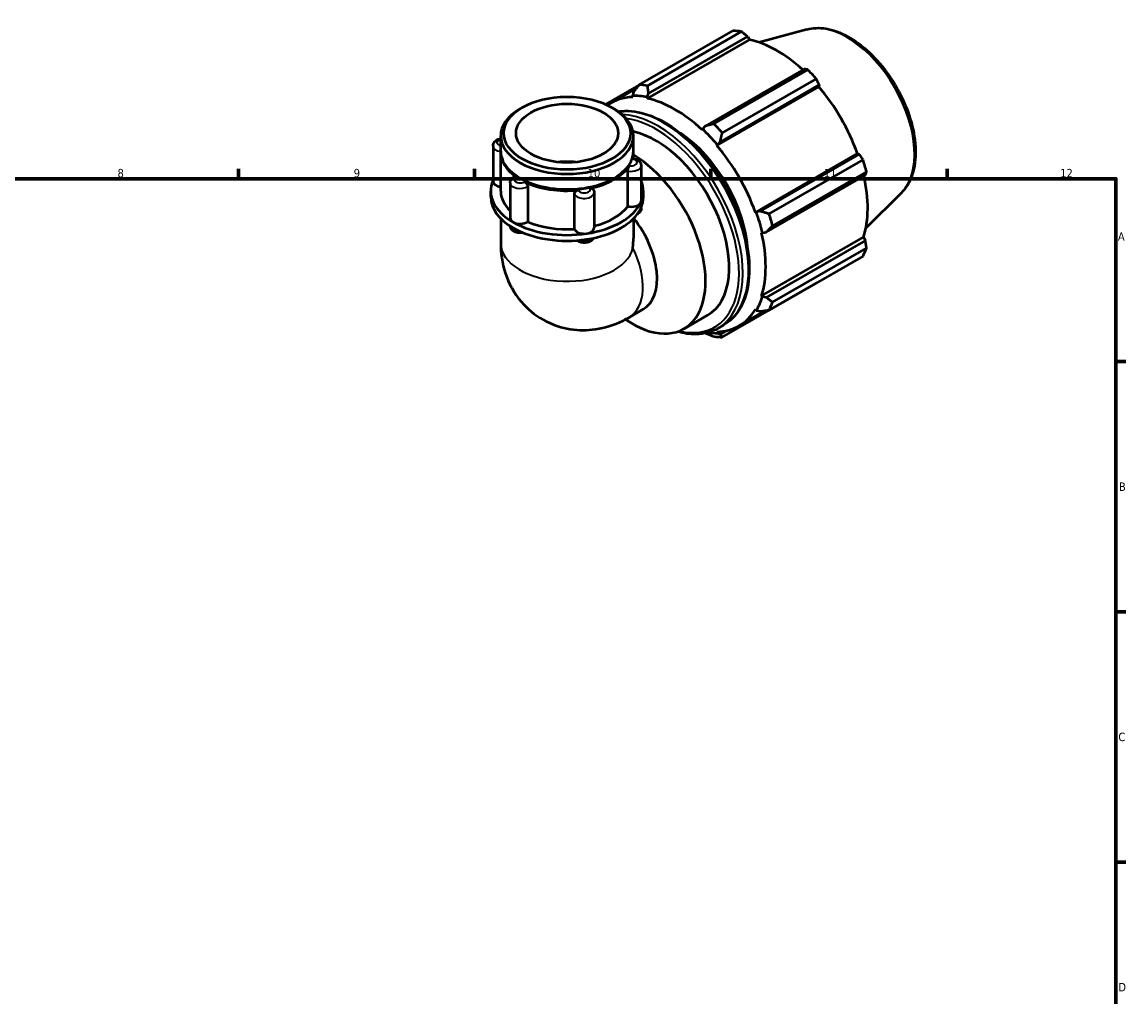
# Model space of a CAD drawing. Header units: millimetres. Extents: x 0 to 931, y 0 to 899.
# Tile 5 of 5: x 496 to 824, y 331 to 620. Entities that reach past the tile are written whole.
import ezdxf

# ---------------------------------------------------------------- set-up
doc = ezdxf.new("R2010")
doc.units = ezdxf.units.MM
for name, color, linetype, lineweight in [('Border (ISO)', 7, 'Continuous', 70), ('Visible (ISO)', 7, 'Continuous', 50), ('Visible Narrow (ISO)', 7, 'Continuous', 35)]:
    doc.layers.add(name, color=color, linetype=linetype, lineweight=lineweight)
doc.styles.add('Note Text (ISO)', font='tahoma.ttf')

# ---------------------------------------------------------------- blocks, each defined once
blk = doc.blocks.new('Borders Default Border')
at = {"layer": 'Border (ISO)'}
for p, q in [((560.67, 574), (560.67, 576.9)), ((630.75, 574), (630.75, 576.9)), ((700.83, 574), (700.83, 576.9)), ((770.92, 574), (770.92, 576.9)), ((821, 519.75), (823.9, 519.75)), ((821, 445.5), (823.9, 445.5)), ((821, 371.25), (823.9, 371.25))]:
    blk.add_line(p, q, dxfattribs=at)
at = {"layer": 'Border (ISO)', "flags": 128}
blk.add_lwpolyline([(20, 20), (20, 574), (821, 574), (821, 20), (20, 20)], dxfattribs=at)
at = {"layer": 'Border (ISO)', "color": 232, "true_color": 0xca0064, "char_height": 2.5, "attachment_point": 7, "style": 'Note Text (ISO)'}
for s, insert in [('8', (524.81, 574.34)), ('9', (594.88, 574.35)), ('10', (664.29, 574.35)), ('11', (734.37, 574.4)), ('12', (804.46, 574.4)), ('A', (821.59, 555.62)), ('B', (821.89, 481.37)), ('C', (821.73, 407.08)), ('D', (821.73, 332.88))]:
    blk.add_mtext(s, dxfattribs=dict(at, insert=insert))

msp = doc.modelspace()

# ---------------------------------------------------------------- linework, layer by layer
at = {"layer": 'Visible (ISO)'}
for p, q in [((679.539, 601.833), (707.4, 617.877)), ((709.931, 617.632), (682.07, 601.588)), ((682.358, 599.237), (711.755, 616.165)), ((711.755, 616.165), (712.299, 615.218)), ((729.356, 618.299), (715.109, 614.435)), ((682.04, 597.793), (712.299, 615.218)), ((728.493, 606.526), (699.096, 589.598)), ((701.704, 590.282), (729.564, 606.326)), ((732.095, 603.656), (704.235, 587.612)), ((679.453, 601.722), (669.627, 596.063)), ((671.119, 596.437), (678.777, 600.846)), ((677.876, 599.671), (677.564, 598.588)), ((702.597, 583.875), (732.857, 601.301)), ((703.579, 584.87), (732.976, 601.799)), ((732.976, 601.799), (732.857, 601.301)), ((677.564, 598.588), (677.698, 598.214)), ((681.953, 598.163), (682.358, 599.237)), ((682.04, 597.793), (681.953, 598.163)), ((644.841, 595.111), (644.196, 594.736)), ((671.503, 595.111), (672.148, 594.736)), ((699.096, 589.598), (698.342, 588.725)), ((638.483, 582.179), (638.483, 586.75)), ((677.861, 582.179), (677.861, 586.75)), ((698.342, 588.725), (698.255, 588.455)), ((636.2, 583.739), (636.2, 573.259)), ((702.597, 583.875), (702.731, 584.096)), ((702.731, 584.096), (703.579, 584.87)), ((638.483, 570.324), (638.483, 581.77)), ((677.861, 580.018), (677.861, 581.77)), ((714.063, 564.016), (744.322, 581.441)), ((744.811, 581.298), (715.414, 564.37)), ((744.322, 581.441), (744.811, 581.298)), ((680.144, 577.87), (680.144, 567.39)), ((718.117, 563.567), (745.978, 579.61)), ((644.551, 573.987), (644.196, 574.192)), ((671.793, 573.987), (672.148, 574.192)), ((676.214, 565.785), (676.214, 576.265)), ((717.271, 558.119), (746.668, 575.047)), ((747.026, 576.08), (719.166, 560.037)), ((635.53, 568.608), (635.53, 570.324)), ((641.296, 572.787), (641.296, 562.307)), ((646.489, 571.678), (646.489, 561.198)), ((666.221, 569.852), (666.221, 559.373)), ((680.815, 568.608), (680.815, 570.324)), ((660.366, 559.057), (660.366, 569.537)), ((757.315, 569.747), (746.823, 559.364)), ((680.144, 565.457), (680.144, 565.208)), ((714.32, 564.023), (714.063, 564.016)), ((715.414, 564.37), (714.32, 564.023)), ((638.483, 562.169), (638.483, 554.886)), ((677.861, 562.169), (677.861, 556.363)), ((715.862, 557.96), (716.138, 557.902)), ((716.138, 557.902), (717.271, 558.119)), ((715.862, 539.212), (746.121, 556.637)), ((746.668, 555.695), (717.271, 538.766)), ((746.121, 556.637), (746.668, 555.695)), ((745.978, 551.058), (718.117, 535.014)), ((719.166, 537.337), (747.026, 553.381)), ((704.235, 526.958), (732.095, 543.002)), ((716.138, 538.952), (715.862, 539.212)), ((717.271, 538.766), (716.138, 538.952)), ((676.565, 532.852), (680.788, 535.284)), ((709.176, 530.351), (717.013, 534.864)), ((714.063, 535.228), (714.32, 534.925)), ((714.32, 534.925), (715.414, 534.653)), ((692.871, 529.478), (699.883, 533.516)), ((702.904, 529.578), (704.577, 530.542)), ((702.731, 528.199), (702.597, 528.574)), ((703.579, 527.784), (702.731, 528.199)), ((705.604, 528.951), (703.579, 527.784))]:
    msp.add_line(p, q, dxfattribs=at)
for centre, major_axis, ratio, start_param, end_param in [((719.747, 580.439), (-20.46, 35.53), 0.5780931, 5.8451561, 5.9396837), ((720.407, 580.819), (19.028, -33.043), 0.5780931, 2.0696433, 2.6635608), ((719.747, 580.439), (20.46, -35.53), 0.5780931, 1.9181653, 2.0126929), ((691.887, 564.396), (-20.46, 35.53), 0.5780931, 5.8451561, 5.9396837), ((720.407, 580.819), (19.028, -33.043), 0.5780931, 1.2672974, 1.8781627), ((690.147, 563.394), (-19.028, 33.043), 0.5780931, 5.9796864, 6.3351212), ((690.147, 563.394), (-19.233, 33.398), 0.5780931, 5.8051535, 5.9796864), ((690.147, 563.394), (-19.028, 33.043), 0.5780931, 5.1942882, 5.8051535), ((658.172, 586.75), (-19.689, 0), 0.5758617, 5.5016397, 10.2063236), ((691.887, 564.396), (-20.46, 35.53), 0.5780931, 5.059758, 5.1542856), ((684.538, 560.163), (15.345, -26.647), 0.5780931, 0, 2.6756258), ((690.147, 563.394), (15.345, -26.647), 0.5780931, 0.8551302, 2.2864625), ((690.147, 563.394), (19.233, -33.398), 0.5780931, 1.8781627, 2.0526956), ((690.147, 563.394), (-19.028, 33.043), 0.5780931, 4.4088901, 5.0197553), ((658.172, 581.77), (-19.689, 0), 0.5758617, 6.265158, 6.9785531), ((658.172, 582.179), (-19.689, 0), 0.5758617, 0, 3.1415927), ((677.526, 556.125), (15.345, -26.647), 0.5780931, 5.4062529, 8.6258767), ((658.172, 581.77), (19.689, 0), 0.5758617, 6.1114163, 6.3012126), ((658.172, 570.324), (-15.146, 0), 0.5758617, 4.5346069, 4.890171), ((658.172, 581.77), (19.689, 0), 0.5758617, 5.0642188, 5.9313555), ((719.747, 580.439), (20.46, -35.53), 0.5780931, 1.1327672, 1.2272947), ((658.172, 570.324), (-22.643, 0), 0.5758617, 6.0391476, 7.0685835), ((639.154, 573.259), (-2.953, 0), 0.5758617, 0, 1.3416347), ((658.172, 581.77), (19.189, 0), 0.5758617, 3.9231383, 5.5016397), ((658.172, 570.324), (22.643, 0), 0.5758617, 6.0213859, 6.527223), ((720.407, 580.819), (19.028, -33.043), 0.5780931, 0.4818993, 1.0759774), ((658.172, 570.324), (-19.689, 0), 0.5758617, 0, 0.5411696), ((658.172, 581.77), (-19.689, 0), 0.5758617, 0.8754286, 1.7425653), ((658.172, 568.608), (-22.643, 0), 0.5758617, 0, 0.7853982), ((658.172, 570.324), (22.643, 0), 0.5758617, 4.9741884, 6.0213859), ((677.19, 567.39), (2.953, 0), 0.5758617, 4.3755191, 6.0213859), ((658.172, 568.608), (22.643, 0), 0.5758617, 6.0213859, 6.2831853), ((677.19, 567.39), (2.953, 0), 0.5758617, 6.0213859, 6.2831853), ((658.172, 568.608), (22.643, 0), 0.5758617, 4.9741884, 6.0213859), ((658.172, 570.324), (19.689, 0), 0.5758617, 5.1335486, 5.8712449), ((690.147, 563.394), (19.233, -33.398), 0.5780931, 1.0927645, 1.2672974), ((691.887, 564.396), (-20.46, 35.53), 0.5780931, 4.2743598, 4.3688874), ((644.25, 562.307), (-2.953, 0), 0.5758617, 0, 0.7853982), ((644.25, 562.307), (-2.953, 0), 0.5758617, 0.7853982, 2.431265), ((658.172, 570.324), (22.643, 0), 0.5758617, 3.9269908, 4.9741884), ((658.172, 570.324), (19.689, 0), 0.5758617, 4.0771318, 4.8240474), ((670.963, 552.346), (9.826, -17.062), 0.5780931, 0, 1.8328884), ((658.172, 568.608), (22.643, 0), 0.5758617, 3.9269908, 4.9741884), ((663.268, 559.373), (-2.953, 0), 0.5758617, 0.1867289, 1.8325957), ((663.268, 559.373), (2.953, 0), 0.5758617, 4.9741884, 6.2831853), ((690.147, 563.394), (-19.028, 33.043), 0.5780931, 3.6234919, 4.2343571), ((658.172, 544.98), (-13.936, -24.106), 0.5769785, 2.234637, 2.3571613), ((719.747, 580.439), (20.46, -35.53), 0.5780931, 0.347369, 0.4418966), ((690.147, 563.394), (19.233, -33.398), 0.5780931, 0.3073663, 0.4818993), ((691.887, 564.396), (20.46, -35.53), 0.5780931, 0.347369, 0.4418966), ((690.147, 563.394), (19.028, -33.043), 0.5780931, 5.9796864, 6.5905516), ((690.147, 563.394), (19.233, -33.398), 0.5780931, 5.8679357, 5.9796864), ((691.887, 564.396), (20.46, -35.53), 0.5780931, 5.8451561, 5.9396837)]:
    msp.add_ellipse(centre, major_axis=major_axis, ratio=ratio, start_param=start_param, end_param=end_param, dxfattribs=at)
for major_axis in [(18.78, 0), (15.146, 0)]:
    msp.add_ellipse((658.172, 587.493), major_axis=major_axis, ratio=0.5758617, dxfattribs=at)
for points, weights in [([(711.755, 616.165), (710.865, 616.886), (709.931, 617.632)], [1.00305946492, 1.00193760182, 1]), ([(729.564, 606.326), (729.022, 606.43), (728.493, 606.526)], [1, 1.00193760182, 1.00305946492]), ([(732.976, 601.799), (732.548, 602.711), (732.095, 603.656)], [1.00305946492, 1.00193760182, 1]), ([(679.539, 601.833), (678.679, 600.724), (677.876, 599.671)], [1.01731783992, 1.01225820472, 1.00640151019]), ([(682.358, 599.237), (682.206, 600.382), (682.07, 601.588)], [1.00640151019, 1.01225820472, 1.01731783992]), ([(701.704, 590.282), (700.362, 589.926), (699.096, 589.598)], [1.01731783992, 1.01225820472, 1.00640151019]), ([(703.579, 584.87), (703.889, 586.207), (704.235, 587.612)], [1.00640151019, 1.01225820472, 1.01731783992]), ([(745.978, 579.61), (745.386, 580.474), (744.811, 581.298)], [1, 1.00193760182, 1.00305946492]), ([(746.668, 575.047), (746.847, 575.555), (747.026, 576.08)], [1.00305946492, 1.00193760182, 1]), ([(718.117, 563.567), (716.727, 563.97), (715.414, 564.37)], [1.01731783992, 1.01225820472, 1.00640151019]), ([(717.271, 558.119), (718.188, 559.052), (719.166, 560.037)], [1.00640151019, 1.01225820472, 1.01731783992]), ([(747.026, 553.381), (746.847, 554.563), (746.668, 555.695)], [1, 1.00193760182, 1.00305946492]), ([(732.095, 543.002), (732.118, 543.046), (732.141, 543.09)], [1, 1.00009760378, 1.00019313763]), ([(719.166, 537.337), (718.188, 538.059), (717.271, 538.766)], [1.01731783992, 1.01225820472, 1.00640151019]), ([(715.414, 534.653), (716.727, 534.823), (718.117, 535.014)], [1.00640151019, 1.01225820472, 1.01731783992]), ([(699.225, 528.168), (700.43, 527.689), (701.704, 527.203)], [1.00698929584, 1.01251297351, 1.01731783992]), ([(704.235, 526.958), (703.889, 527.373), (703.579, 527.784)], [1.01731783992, 1.01225820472, 1.00640151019])]:
    msp.add_rational_spline(points, weights, degree=2, dxfattribs=at)
for points, knots in [([(729.356, 618.299), (731.111, 618.775), (733.009, 618.835), (737.07, 618.176), (739.246, 617.382), (743.624, 614.989), (745.824, 613.356), (749.969, 609.454), (751.914, 607.185), (755.361, 602.249), (756.866, 599.584), (759.299, 594.11), (760.226, 591.301), (761.404, 585.793), (761.651, 583.095), (761.399, 578.07), (760.899, 575.739), (759.328, 572.195), (758.428, 570.848), (757.315, 569.747)], [5.6508865, 5.6508865, 5.6508865, 5.6508865, 5.9396218, 5.9396218, 6.2578392, 6.2578392, 6.5894607, 6.5894607, 6.9204191, 6.9204191, 7.2497497, 7.2497497, 7.579163, 7.579163, 7.9102965, 7.9102965, 8.2416217, 8.2416217, 8.4901479, 8.4901479, 8.4901479, 8.4901479]), ([(673.426, 593.919), (674.082, 594.023), (674.754, 594.083), (677.865, 594.15), (680.459, 593.642), (685.802, 591.573), (688.554, 589.985), (693.904, 585.897), (696.499, 583.396), (701.27, 577.741), (703.444, 574.59), (707.16, 567.954), (708.701, 564.47), (710.995, 557.512), (711.747, 554.039), (712.379, 547.445), (712.257, 544.324), (711.127, 538.759), (710.122, 536.312), (707.575, 532.748), (706.181, 531.465), (704.577, 530.542)], [5.7170465, 5.7170465, 5.7170465, 5.7170465, 5.8061874, 5.8061874, 6.121586, 6.121586, 6.4446419, 6.4446419, 6.7683308, 6.7683308, 7.0913845, 7.0913845, 7.4141927, 7.4141927, 7.737316, 7.737316, 8.0610677, 8.0610677, 8.3836775, 8.3836775, 8.6413135, 8.6413135, 8.6413135, 8.6413135]), ([(636.2, 583.739), (636.2, 583.947), (636.239, 584.155), (636.38, 584.549), (636.487, 584.732), (636.764, 585.085), (636.942, 585.242), (637.377, 585.539), (637.641, 585.661), (638.101, 585.811), (638.29, 585.856), (638.483, 585.887)], [3.9269908, 3.9269908, 3.9269908, 3.9269908, 4.130731, 4.130731, 4.3518433, 4.3518433, 4.6269323, 4.6269323, 4.9831898, 4.9831898, 5.2226857, 5.2226857, 5.2226857, 5.2226857]), ([(677.572, 579.832), (677.596, 579.913), (677.619, 579.972), (677.653, 580.033), (677.666, 580.045), (677.678, 580.043)], [0.372411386, 0.372411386, 0.372411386, 0.372411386, 0.41523227, 0.41523227, 0.446364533, 0.446364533, 0.446364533, 0.446364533]), ([(677.678, 580.043), (677.9, 580.018), (678.119, 579.974), (678.546, 579.848), (678.754, 579.766), (679.15, 579.554), (679.34, 579.424), (679.685, 579.099), (679.842, 578.901), (680.057, 578.462), (680.123, 578.23), (680.142, 577.95), (680.144, 577.91), (680.144, 577.87)], [5.6970392, 5.6970392, 5.6970392, 5.6970392, 5.971348, 5.971348, 6.2456569, 6.2456569, 6.5199657, 6.5199657, 6.7942746, 6.7942746, 7.0291661, 7.0291661, 7.0685835, 7.0685835, 7.0685835, 7.0685835]), ([(676.214, 576.265), (676.214, 576.386), (676.225, 576.52), (676.269, 576.808), (676.302, 576.959), (676.384, 577.254), (676.433, 577.395), (676.536, 577.648), (676.59, 577.757), (676.647, 577.851), (676.651, 577.857), (676.655, 577.863)], [0.18630901, 0.18630901, 0.18630901, 0.18630901, 0.23071731, 0.23071731, 0.27681839, 0.27681839, 0.32302976, 0.32302976, 0.36925277, 0.36925277, 0.37261743, 0.37261743, 0.37261743, 0.37261743]), ([(641.296, 572.787), (641.296, 572.961), (641.323, 573.135), (641.42, 573.46), (641.49, 573.611), (641.657, 573.882), (641.753, 574.002), (641.961, 574.216), (642.072, 574.31), (642.304, 574.474), (642.425, 574.546), (642.549, 574.609)], [3.92699082, 3.92699082, 3.92699082, 3.92699082, 4.09718182, 4.09718182, 4.26737282, 4.26737282, 4.43756381, 4.43756381, 4.60775481, 4.60775481, 4.77794581, 4.77794581, 4.77794581, 4.77794581]), ([(642.549, 574.609), (642.608, 574.638), (642.676, 574.648), (642.839, 574.625), (642.934, 574.585), (643.04, 574.516), (643.047, 574.511), (643.054, 574.506)], [0.28329373, 0.28329373, 0.28329373, 0.28329373, 0.323029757, 0.323029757, 0.369252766, 0.369252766, 0.372617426, 0.372617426, 0.372617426, 0.372617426]), ([(645.558, 573.064), (645.667, 573.012), (645.777, 572.939), (645.994, 572.754), (646.098, 572.64), (646.277, 572.389), (646.35, 572.255), (646.453, 571.982), (646.483, 571.846), (646.489, 571.705), (646.489, 571.691), (646.489, 571.678)], [0.37241139, 0.37241139, 0.37241139, 0.37241139, 0.41523227, 0.41523227, 0.46145737, 0.46145737, 0.50766553, 0.50766553, 0.55376383, 0.55376383, 0.5587216, 0.5587216, 0.5587216, 0.5587216]), ([(660.366, 569.537), (660.366, 569.658), (660.394, 569.779), (660.504, 570.016), (660.587, 570.128), (660.798, 570.326), (660.924, 570.409), (661.203, 570.535), (661.353, 570.576), (661.515, 570.596), (661.526, 570.598), (661.538, 570.599)], [0.18630901, 0.18630901, 0.18630901, 0.18630901, 0.23071731, 0.23071731, 0.27681839, 0.27681839, 0.32302976, 0.32302976, 0.36925277, 0.36925277, 0.37261743, 0.37261743, 0.37261743, 0.37261743]), ([(664.957, 571.126), (665.091, 571.155), (665.223, 571.163), (665.482, 571.135), (665.605, 571.097), (665.812, 570.976), (665.895, 570.895), (665.954, 570.797)], [0.37241139, 0.37241139, 0.37241139, 0.37241139, 0.41523227, 0.41523227, 0.46145737, 0.46145737, 0.50709262, 0.50709262, 0.50709262, 0.50709262]), ([(665.954, 570.797), (665.986, 570.743), (666.016, 570.687), (666.072, 570.571), (666.097, 570.511), (666.141, 570.386), (666.159, 570.322), (666.19, 570.191), (666.202, 570.125), (666.217, 569.989), (666.221, 569.921), (666.221, 569.852)], [0.45133817, 0.45133817, 0.45133817, 0.45133817, 0.51815017, 0.51815017, 0.58496217, 0.58496217, 0.65177417, 0.65177417, 0.71858616, 0.71858616, 0.78539816, 0.78539816, 0.78539816, 0.78539816]), ([(680.144, 565.208), (680.144, 565), (680.106, 564.792), (679.964, 564.398), (679.857, 564.215), (679.58, 563.862), (679.402, 563.705), (679.124, 563.515), (679.032, 563.46), (678.939, 563.411)], [0.78539816, 0.78539816, 0.78539816, 0.78539816, 0.98913831, 0.98913831, 1.21025062, 1.21025062, 1.48533961, 1.48533961, 1.61456518, 1.61456518, 1.61456518, 1.61456518]), ([(645.019, 557.994), (644.845, 557.962), (644.669, 557.941), (644.175, 557.912), (643.855, 557.93), (643.23, 558.037), (642.924, 558.127), (642.35, 558.395), (642.079, 558.571), (641.663, 559.006), (641.503, 559.241), (641.359, 559.641), (641.327, 559.772), (641.31, 559.905)], [2.0403886, 2.0403886, 2.0403886, 2.0403886, 2.2575447, 2.2575447, 2.6458325, 2.6458325, 3.0367639, 3.0367639, 3.4230192, 3.4230192, 3.7228307, 3.7228307, 3.8551008, 3.8551008, 3.8551008, 3.8551008]), ([(638.483, 554.886), (638.483, 552.066), (638.844, 549.026), (640.854, 543.033), (642.354, 540.107), (646.358, 535.422), (648.539, 533.58), (653.253, 530.902), (655.726, 530.009), (660.757, 529.013), (663.295, 528.961), (668.428, 529.51), (670.927, 530.236), (674.361, 531.666), (675.498, 532.237), (676.565, 532.852)], [3.1415927, 3.1415927, 3.1415927, 3.1415927, 3.4557519, 3.4557519, 3.7265194, 3.7265194, 3.9322993, 3.9322993, 4.1225797, 4.1225797, 4.3270612, 4.3270612, 4.5754459, 4.5754459, 4.712389, 4.712389, 4.712389, 4.712389]), ([(666.027, 556.378), (665.965, 556.255), (665.892, 556.143), (665.658, 555.845), (665.479, 555.688), (665.045, 555.391), (664.781, 555.269), (664.203, 555.08), (663.886, 555.022), (663.249, 554.977), (662.929, 554.99), (662.302, 555.089), (661.995, 555.175), (661.488, 555.4), (661.279, 555.522), (661.086, 555.677)], [1.0664745, 1.0664745, 1.0664745, 1.0664745, 1.2102506, 1.2102506, 1.4853396, 1.4853396, 1.8415971, 1.8415971, 2.2347579, 2.2347579, 2.6232489, 2.6232489, 3.0137903, 3.0137903, 3.3061394, 3.3061394, 3.3061394, 3.3061394]), ([(702.904, 529.578), (700.997, 528.48), (698.798, 527.896), (694.671, 527.806), (692.812, 528.065), (690.911, 528.606)], [2.3581282, 2.3581282, 2.3581282, 2.3581282, 2.66459471, 2.66459471, 2.89466716, 2.89466716, 2.89466716, 2.89466716])]:
    msp.add_open_spline(points, degree=3, knots=knots, dxfattribs=at)
at = {"layer": 'Visible Narrow (ISO)'}
for centre, major_axis, ratio, start_param, end_param in [((741.198, 592.792), (-14.141, 24.556), 0.5780931, 3.2927583, 6.1320197), ((686.777, 561.453), (-17.8, 30.911), 0.5780931, 3.1415927, 6.0555373), ((685.103, 560.489), (17.8, -30.911), 0.5780931, 0, 2.7903513), ((684.538, 560.163), (17.401, -30.218), 0.5780931, 5.7851949, 9.0058066), ((639.154, 583.739), (-2.953, 0), 0.5758617, 0, 1.3418821), ((639.154, 584.705), (-1.772, 0), 0.5758617, 5.1006743, 7.4656963), ((677.19, 578.836), (1.772, 0), 0.5758617, 4.4055744, 7.6371974), ((677.19, 577.87), (2.953, 0), 0.5758617, 4.3755191, 6.2831853), ((644.25, 573.753), (-1.772, 0), 0.5758617, 5.4527719, 8.684395), ((644.25, 572.787), (-2.953, 0), 0.5758617, 0, 2.431265), ((663.268, 569.852), (-2.953, 0), 0.5758617, 0.1867289, 3.1415927), ((663.268, 570.818), (1.772, 0), 0.5758617, 3.3583768, 6.5899999), ((677.19, 565.208), (2.953, 0), 0.5758617, 5.5626042, 6.2831853), ((644.25, 560.125), (-2.953, 0), 0.5758617, 0.1346063, 1.492528), ((658.172, 554.886), (19.689, 0), 0.5758617, 3.1415927, 6.160661), ((663.268, 557.191), (-2.953, 0), 0.5758617, 1.0304921, 2.614284), ((666.74, 549.914), (9.826, -17.062), 0.5780931, 0, 1.4502057)]:
    msp.add_ellipse(centre, major_axis=major_axis, ratio=ratio, start_param=start_param, end_param=end_param, dxfattribs=at)

# ---------------------------------------------------------------- block references
msp.add_blockref('Borders Default Border', (0, 0))

doc.saveas('drawing.dxf')
